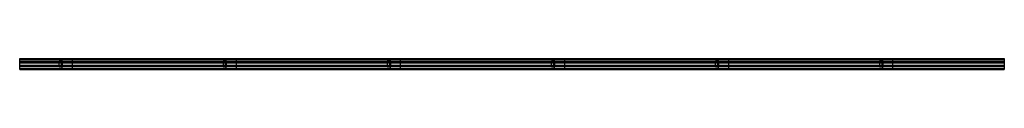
# Model space of a CAD drawing. Header units: millimetres. Extents: x 0 to 3000, y -16 to 16.
import ezdxf

# ---------------------------------------------------------------- set-up
doc = ezdxf.new("R2010")
doc.units = ezdxf.units.MM
doc.header["$LTSCALE"] = 10
doc.linetypes.add('ALLCAD_Strich', pattern=[0.2, 0.15, -0.05])
doc.layers.add('BESCH_KONT_sich_schn_grun_2d', color=10, linetype='Continuous')

msp = doc.modelspace()

# ---------------------------------------------------------------- linework, layer by layer
at = {"layer": 'BESCH_KONT_sich_schn_grun_2d', "linetype": 'ALLCAD_Strich'}
for p, q in [((0, -16.5, -33), (0, 16.5, -33)), ((0, 16.5, -33), (3000, 16.5, -33)), ((0, 14, -33), (3000, 14, -33)), ((0, 12.4, -33), (3000, 12.4, -33)), ((3000, 7, -33), (0, 7, -33)), ((0, 6, -33), (3000, 6, -33)), ((0, 5.5, -33), (0, 5.5, -33)), ((0, 5.5, -33), (0, 5.5, -33)), ((0, 5.5, -33), (0, 5.5, -33)), ((0, 5.5, -33), (0, 5.5, -33)), ((0, 5.5, -33), (0, 5.5, -33)), ((0, 5.5, -33), (0, 5.5, -33)), ((0, 5.5, -33), (0, 5.5, -33)), ((0, 5.5, -33), (0, 5.5, -33)), ((0, 5.5, -33), (0, 5.5, -33)), ((0, 5.5, -33), (3000, 5.5, -33)), ((0, 5.5, -33), (0, 5.5, -33)), ((0, 5.5, -33), (0, 5.5, -33)), ((0, 5.5, -33), (0, 5.5, -33)), ((0, 5.5, -33), (0, 5.5, -33)), ((0, 5.5, -33), (0, 5.5, -33)), ((0, 5.5, -33), (0, 5.5, -33)), ((0, 5.5, -33), (0, 5.5, -33)), ((0, 5.5, -33), (0, 5.5, -33)), ((0, 5.5, -33), (0, 5.5, -33)), ((0, 5.5, -33), (0, 5.5, -33)), ((0, 5.5, -33), (0, 5.5, -33)), ((0, 5.5, -33), (0, 5.5, -33)), ((0, 5.5, -33), (0, 5.5, -33)), ((0, 5.5, -33), (0, 5.5, -33)), ((0, 5.5, -33), (0, 5.5, -33)), ((0, 5.5, -33), (0, 5.5, -33)), ((0, 5.5, -33), (0, 5.5, -33)), ((0, 5.5, -33), (0, 5.5, -33)), ((0, 5.5, -33), (0, 5.5, -33)), ((0, 5.5, -33), (0, 5.5, -33)), ((0, 5.5, -33), (0, 5.5, -33)), ((0, 5.5, -33), (0, 5.5, -33)), ((0, 5.5, -33), (0, 5.5, -33)), ((0, 5.5, -33), (0, 5.5, -33)), ((0, 5.5, -33), (0, 5.5, -33)), ((0, 5.5, -33), (0, 5.5, -33)), ((0, 5.5, -33), (0, 5.5, -33)), ((0, 5.5, -33), (0, 5.5, -33)), ((0, 5.5, -33), (0, 5.5, -33)), ((0, 4.5, -33), (3000, 4.5, -33)), ((0, 4, -33), (3000, 4, -33)), ((119.5, 9, -33), (119.5, -9, -33)), ((129.5, 9, -33), (119.5, 9, -33)), ((126.5, 9, -33), (126.5, -9, -33)), ((129.5, 9, -33), (129.5, 14.5, -33)), ((159.5, 14.5, -33), (129.5, 14.5, -33)), ((129.5, 9, -33), (129.5, -9, -33)), ((159.5, 14.5, -33), (159.5, -14.5, -33)), ((619.5, 9, -33), (619.5, -9, -33)), ((629.5, 9, -33), (619.5, 9, -33)), ((626.5, 9, -33), (626.5, -9, -33)), ((629.5, 9, -33), (629.5, 14.5, -33)), ((659.5, 14.5, -33), (629.5, 14.5, -33)), ((629.5, 9, -33), (629.5, -9, -33)), ((659.5, 14.5, -33), (659.5, -14.5, -33)), ((1119.5, 9, -33), (1119.5, -9, -33)), ((1129.5, 9, -33), (1119.5, 9, -33)), ((1126.5, 9, -33), (1126.5, -9, -33)), ((1129.5, 9, -33), (1129.5, 14.5, -33)), ((1159.5, 14.5, -33), (1129.5, 14.5, -33)), ((1129.5, 9, -33), (1129.5, -9, -33)), ((1159.5, 14.5, -33), (1159.5, -14.5, -33)), ((1619.5, 9, -33), (1619.5, -9, -33)), ((1629.5, 9, -33), (1619.5, 9, -33)), ((1626.5, 9, -33), (1626.5, -9, -33)), ((1629.5, 9, -33), (1629.5, 14.5, -33)), ((1659.5, 14.5, -33), (1629.5, 14.5, -33)), ((1629.5, 9, -33), (1629.5, -9, -33)), ((1659.5, 14.5, -33), (1659.5, -14.5, -33)), ((2119.5, 9, -33), (2119.5, -9, -33)), ((2129.5, 9, -33), (2119.5, 9, -33)), ((2126.5, 9, -33), (2126.5, -9, -33)), ((2129.5, 9, -33), (2129.5, 14.5, -33)), ((2159.5, 14.5, -33), (2129.5, 14.5, -33)), ((2129.5, 9, -33), (2129.5, -9, -33)), ((2159.5, 14.5, -33), (2159.5, -14.5, -33)), ((2619.5, 9, -33), (2619.5, -9, -33)), ((2629.5, 9, -33), (2619.5, 9, -33)), ((2626.5, 9, -33), (2626.5, -9, -33)), ((2629.5, 9, -33), (2629.5, 14.5, -33)), ((2659.5, 14.5, -33), (2629.5, 14.5, -33)), ((2629.5, 9, -33), (2629.5, -9, -33)), ((2659.5, 14.5, -33), (2659.5, -14.5, -33)), ((3000, 16.5, -33), (3000, -16.5, -33)), ((0, -4, -33), (3000, -4, -33)), ((0, -4.5, -33), (3000, -4.5, -33)), ((0, -5.5, -33), (3000, -5.5, -33)), ((0, -6, -33), (3000, -6, -33)), ((0, -7, -33), (3000, -7, -33)), ((0, -12.4, -33), (3000, -12.4, -33)), ((0, -14, -33), (3000, -14, -33)), ((0, -16.5, -33), (3000, -16.5, -33)), ((129.5, -9, -33), (119.5, -9, -33)), ((129.5, -14.5, -33), (129.5, -9, -33)), ((159.5, -14.5, -33), (129.5, -14.5, -33)), ((629.5, -9, -33), (619.5, -9, -33)), ((629.5, -14.5, -33), (629.5, -9, -33)), ((659.5, -14.5, -33), (629.5, -14.5, -33)), ((1129.5, -9, -33), (1119.5, -9, -33)), ((1129.5, -14.5, -33), (1129.5, -9, -33)), ((1159.5, -14.5, -33), (1129.5, -14.5, -33)), ((1629.5, -9, -33), (1619.5, -9, -33)), ((1629.5, -14.5, -33), (1629.5, -9, -33)), ((1659.5, -14.5, -33), (1629.5, -14.5, -33)), ((2129.5, -9, -33), (2119.5, -9, -33)), ((2129.5, -14.5, -33), (2129.5, -9, -33)), ((2159.5, -14.5, -33), (2129.5, -14.5, -33)), ((2629.5, -9, -33), (2619.5, -9, -33)), ((2629.5, -14.5, -33), (2629.5, -9, -33)), ((2659.5, -14.5, -33), (2629.5, -14.5, -33))]:
    msp.add_line(p, q, dxfattribs=at)

doc.saveas('drawing.dxf')
